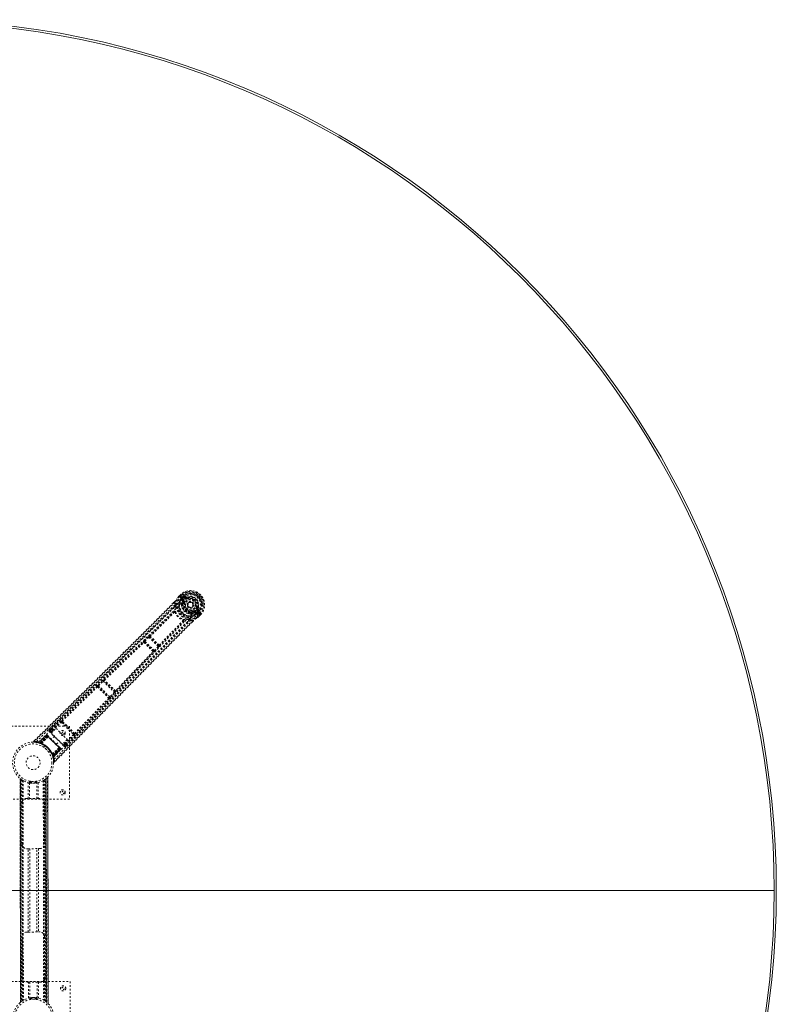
# Model space of a CAD drawing. Header units: inches. Extents: x 47.3 to 142.8, y 24.3 to 119.8.
# Tile 7 of 7: x 101.3 to 142.8, y 65.8 to 119.8. Entities that reach past the tile are written whole.
import ezdxf

# ---------------------------------------------------------------- set-up
doc = ezdxf.new("R2010")
doc.units = ezdxf.units.IN
doc.header["$MEASUREMENT"] = 0
doc.linetypes.add('SLD-Dashed', pattern=[0.075, 0.05, -0.025])
doc.linetypes.add('SLD-Solid', pattern=[0])

msp = doc.modelspace()

# ---------------------------------------------------------------- linework, layer by layer
at = {"color": 7, "linetype": 'SLD-Dashed', "lineweight": 0}
for p, q in [((110.027, 88.207), (110.024, 88.204)), ((110.109, 88.29), (110.027, 88.207)), ((110.111, 88.29), (110.028, 88.206)), ((110.13, 88.268), (110.048, 88.186)), ((110.112, 88.287), (110.109, 88.29)), ((110.15, 88.249), (110.112, 88.287)), ((110.166, 88.233), (110.15, 88.249)), ((110.164, 88.071), (110.163, 88.066)), ((110.163, 88.051), (110.163, 88.066)), ((110.163, 88.051), (110.23, 87.955)), ((110.164, 88.131), (110.187, 88.111)), ((110.164, 88.131), (110.165, 88.131)), ((110.165, 88.131), (110.215, 88.182)), ((110.17, 88.229), (110.166, 88.233)), ((110.276, 88.123), (110.17, 88.229)), ((110.186, 88.11), (110.177, 88.093)), ((110.177, 88.093), (110.186, 88.102)), ((110.186, 88.102), (110.24, 88.157)), ((110.236, 88.161), (110.187, 88.111)), ((110.271, 87.955), (110.197, 88.064)), ((110.197, 88.064), (110.289, 87.973)), ((110.218, 88.085), (110.31, 87.994)), ((110.24, 88.157), (110.236, 88.161)), ((110.396, 88.08), (110.313, 88.163)), ((110.335, 88.184), (110.432, 88.116)), ((110.417, 88.102), (110.335, 88.184)), ((110.439, 88.164), (110.339, 88.231)), ((110.432, 88.116), (110.417, 88.102)), ((110.482, 88.159), (110.505, 88.105)), ((110.496, 88.102), (110.505, 88.105)), ((110.505, 88.105), (110.514, 88.082)), ((109.787, 87.906), (109.715, 87.834)), ((109.788, 87.905), (109.716, 87.832)), ((109.757, 87.613), (109.794, 87.734)), ((109.807, 87.884), (109.794, 87.734)), ((110.159, 87.735), (110.163, 87.756)), ((110.178, 87.78), (110.193, 87.796)), ((110.213, 87.783), (110.198, 87.767)), ((110.271, 87.955), (110.289, 87.973)), ((110.281, 87.887), (110.284, 87.9)), ((110.308, 87.876), (110.281, 87.887)), ((110.767, 87.624), (110.756, 87.614)), ((110.773, 87.63), (110.767, 87.624)), ((111.005, 87.593), (111.027, 87.584)), ((111.027, 87.584), (111.024, 87.575)), ((111.039, 87.511), (111.024, 87.496)), ((111.107, 87.414), (111.024, 87.496)), ((111.039, 87.511), (111.107, 87.414)), ((111.154, 87.418), (111.086, 87.519)), ((110.679, 87.241), (110.659, 87.237)), ((110.691, 87.276), (110.707, 87.292)), ((110.704, 87.256), (110.72, 87.271)), ((110.811, 87.359), (110.799, 87.387)), ((110.824, 87.363), (110.811, 87.359)), ((110.878, 87.35), (110.896, 87.367)), ((110.988, 87.276), (110.878, 87.35)), ((110.879, 87.308), (110.975, 87.242)), ((110.896, 87.367), (110.988, 87.276)), ((110.917, 87.389), (111.009, 87.297)), ((110.975, 87.242), (110.975, 87.242)), ((110.975, 87.242), (110.975, 87.242)), ((110.99, 87.242), (110.975, 87.242)), ((110.99, 87.242), (110.995, 87.243)), ((111.086, 87.393), (111.003, 87.475)), ((111.034, 87.266), (111.017, 87.256)), ((111.017, 87.256), (111.026, 87.265)), ((111.026, 87.265), (111.081, 87.32)), ((111.035, 87.266), (111.085, 87.316)), ((111.035, 87.266), (111.054, 87.244)), ((111.046, 87.356), (111.046, 87.356)), ((111.152, 87.249), (111.046, 87.356)), ((111.055, 87.244), (111.054, 87.244)), ((111.106, 87.295), (111.055, 87.244)), ((111.081, 87.32), (111.085, 87.316)), ((111.106, 87.295), (111.106, 87.295)), ((111.11, 87.128), (111.192, 87.209)), ((111.128, 87.104), (111.131, 87.107)), ((111.13, 87.108), (111.213, 87.191)), ((111.214, 87.189), (111.131, 87.107)), ((111.157, 87.245), (111.152, 87.249)), ((111.173, 87.229), (111.157, 87.245)), ((111.211, 87.192), (111.173, 87.229)), ((111.214, 87.189), (111.211, 87.192)), ((110.659, 86.872), (110.538, 86.834)), ((110.659, 86.872), (110.809, 86.886)), ((110.767, 86.803), (110.83, 86.866)), ((110.831, 86.866), (110.768, 86.803)), ((108.125, 85.776), (108.352, 85.987)), ((108.156, 85.744), (108.382, 85.954)), ((108.352, 85.987), (108.377, 86.009)), ((108.382, 85.954), (108.884, 85.454)), ((108.427, 85.973), (108.428, 85.972)), ((108.902, 85.499), (108.427, 85.973)), ((108.429, 86.037), (108.429, 86.037)), ((108.075, 85.694), (108.069, 85.706)), ((108.137, 85.693), (108.131, 85.705)), ((108.131, 85.705), (108.635, 85.202)), ((108.674, 85.227), (108.156, 85.744)), ((108.884, 85.454), (108.674, 85.227)), ((108.707, 85.197), (108.916, 85.424)), ((108.902, 85.5), (108.902, 85.499)), ((108.916, 85.424), (108.938, 85.45)), ((108.967, 85.501), (108.966, 85.502)), ((108.635, 85.202), (108.623, 85.208)), ((108.624, 85.146), (108.636, 85.14)), ((105.531, 83.262), (105.534, 83.256)), ((105.59, 83.331), (105.846, 83.573)), ((105.596, 83.255), (105.594, 83.261)), ((105.594, 83.261), (106.2, 82.657)), ((105.62, 83.298), (105.877, 83.54)), ((106.237, 82.684), (105.62, 83.298)), ((105.877, 83.54), (106.478, 82.941)), ((105.918, 83.563), (105.919, 83.562)), ((106.501, 82.982), (105.918, 83.563)), ((105.92, 83.627), (105.919, 83.627)), ((106.2, 82.657), (106.194, 82.659)), ((106.478, 82.941), (106.237, 82.684)), ((106.27, 82.653), (106.511, 82.91)), ((106.5, 82.983), (106.501, 82.982)), ((106.565, 82.983), (106.565, 82.984)), ((106.195, 82.597), (106.201, 82.594)), ((100.027, 81.076), (104.027, 81.076)), ((103.542, 81.459), (102.963, 80.888)), ((103.066, 80.861), (103.537, 81.323)), ((103.097, 80.829), (103.568, 81.291)), ((103.568, 81.291), (104.237, 80.624)), ((103.605, 81.316), (103.639, 81.283)), ((103.665, 81.323), (103.63, 81.357)), ((103.639, 81.283), (104.228, 80.696)), ((104.027, 81.076), (104.027, 77.076)), ((102.767, 80.592), (102.325, 80.178)), ((102.777, 80.583), (102.34, 80.174)), ((102.794, 80.571), (102.359, 80.166)), ((102.79, 80.57), (102.361, 80.169)), ((102.795, 80.565), (102.401, 80.171)), ((102.407, 80.169), (102.798, 80.562)), ((102.415, 80.166), (102.804, 80.555)), ((102.807, 80.553), (102.42, 80.164)), ((102.817, 80.542), (102.434, 80.159)), ((102.434, 80.146), (102.837, 80.523)), ((102.838, 80.522), (102.435, 80.145)), ((102.438, 80.157), (102.82, 80.54)), ((102.485, 80.135), (102.859, 80.503)), ((102.859, 80.501), (102.488, 80.134)), ((102.777, 80.583), (102.767, 80.592)), ((102.837, 80.523), (102.79, 80.57)), ((102.798, 80.562), (103.51, 79.852)), ((102.809, 80.591), (102.806, 80.594)), ((103.501, 79.861), (102.807, 80.553)), ((102.81, 80.59), (102.81, 80.59)), ((102.815, 80.585), (102.814, 80.584)), ((102.819, 80.582), (102.815, 80.585)), ((102.82, 80.54), (102.817, 80.542)), ((102.82, 80.54), (103.488, 79.874)), ((102.828, 80.573), (102.825, 80.576)), ((102.878, 80.522), (102.831, 80.569)), ((102.837, 80.523), (102.838, 80.522)), ((102.859, 80.501), (102.859, 80.503)), ((102.917, 80.779), (103.727, 79.972)), ((102.96, 80.886), (102.95, 80.871)), ((102.962, 80.887), (102.955, 80.88)), ((103.055, 80.726), (102.96, 80.822)), ((102.963, 80.888), (102.962, 80.887)), ((103.029, 80.7), (103.287, 80.96)), ((103.639, 80.093), (103.029, 80.7)), ((103.2, 80.53), (103.036, 80.365)), ((103.095, 80.767), (103.065, 80.797)), ((103.127, 80.799), (103.097, 80.829)), ((103.287, 80.96), (103.897, 80.352)), ((104.237, 80.624), (103.776, 80.152)), ((103.808, 80.121), (104.269, 80.593)), ((103.836, 80.018), (104.405, 80.599)), ((104.228, 80.696), (104.262, 80.662)), ((104.302, 80.687), (104.268, 80.722)), ((102.123, 80.314), (102.062, 80.254)), ((102.062, 80.254), (102.083, 80.232)), ((102.081, 80.203), (102.21, 80.188)), ((102.222, 80.187), (102.291, 80.17)), ((102.297, 80.171), (102.312, 80.167)), ((102.325, 80.178), (102.34, 80.174)), ((102.332, 80.162), (102.403, 80.139)), ((102.361, 80.169), (102.434, 80.146)), ((102.37, 80.168), (102.373, 80.164)), ((102.392, 80.143), (102.383, 80.146)), ((102.392, 80.143), (102.401, 80.171)), ((102.397, 80.141), (102.392, 80.143)), ((102.397, 80.141), (102.407, 80.169)), ((102.424, 80.132), (102.397, 80.141)), ((102.401, 80.171), (102.407, 80.169)), ((102.403, 80.139), (102.405, 80.139)), ((102.406, 80.138), (102.415, 80.166)), ((102.406, 80.138), (102.41, 80.137)), ((102.41, 80.137), (102.42, 80.164)), ((102.424, 80.132), (102.434, 80.159)), ((102.428, 80.13), (102.438, 80.157)), ((102.435, 80.145), (102.434, 80.146)), ((102.468, 80.114), (102.471, 80.113)), ((102.485, 80.135), (102.488, 80.134)), ((102.667, 80.002), (102.599, 79.933)), ((103.313, 80.09), (103.477, 80.254)), ((103.518, 79.885), (103.471, 79.932)), ((103.897, 80.352), (103.639, 80.093)), ((103.769, 80.014), (103.665, 80.119)), ((103.705, 80.159), (103.745, 80.12)), ((103.737, 80.191), (103.776, 80.152)), ((103.808, 80.121), (103.776, 80.152)), ((103.819, 80.005), (103.833, 80.015)), ((103.828, 80.01), (103.835, 80.017)), ((103.835, 80.017), (103.836, 80.018)), ((102.882, 79.651), (102.951, 79.719)), ((103.062, 79.524), (103.063, 79.521)), ((103.107, 79.491), (103.08, 79.48)), ((103.081, 79.477), (103.08, 79.48)), ((103.108, 79.487), (103.081, 79.477)), ((103.451, 79.913), (103.084, 79.538)), ((103.084, 79.54), (103.449, 79.913)), ((103.084, 79.54), (103.084, 79.538)), ((103.114, 79.472), (103.087, 79.462)), ((103.087, 79.462), (103.088, 79.458)), ((103.115, 79.468), (103.088, 79.458)), ((103.089, 79.457), (103.089, 79.456)), ((103.089, 79.456), (103.112, 79.385)), ((103.118, 79.459), (103.091, 79.45)), ((103.093, 79.444), (103.091, 79.45)), ((103.12, 79.454), (103.093, 79.444)), ((103.095, 79.488), (103.47, 79.892)), ((103.471, 79.891), (103.095, 79.486)), ((103.095, 79.486), (103.095, 79.488)), ((103.095, 79.486), (103.119, 79.413)), ((103.488, 79.874), (103.107, 79.491)), ((103.108, 79.487), (103.491, 79.871)), ((103.114, 79.472), (103.501, 79.861)), ((103.504, 79.858), (103.115, 79.468)), ((103.116, 79.411), (103.519, 79.848)), ((103.51, 79.852), (103.118, 79.459)), ((103.118, 79.459), (103.12, 79.454)), ((103.519, 79.843), (103.119, 79.413)), ((103.12, 79.454), (103.513, 79.849)), ((103.532, 79.831), (103.124, 79.393)), ((103.124, 79.393), (103.128, 79.377)), ((103.541, 79.821), (103.128, 79.377)), ((103.451, 79.913), (103.449, 79.913)), ((103.47, 79.892), (103.471, 79.891)), ((103.519, 79.843), (103.471, 79.891)), ((103.491, 79.871), (103.488, 79.874)), ((103.524, 79.879), (103.521, 79.882)), ((103.534, 79.869), (103.53, 79.873)), ((103.541, 79.821), (103.532, 79.831)), ((103.539, 79.864), (103.539, 79.864)), ((103.542, 79.86), (103.54, 79.863)), ((103.117, 79.364), (103.121, 79.349)), ((103.205, 79.115), (103.264, 79.175)), ((101.334, 65.944), (101.314, 78.207)), ((101.314, 78.207), (101.334, 65.944)), ((101.319, 78.203), (101.339, 65.948)), ((101.32, 78.202), (101.34, 65.949)), ((101.322, 78.199), (101.343, 65.951)), ((101.359, 78.172), (101.323, 78.199)), ((101.343, 65.951), (101.323, 78.199)), ((101.355, 65.96), (101.334, 78.19)), ((101.359, 65.963), (101.339, 78.187)), ((101.34, 78.185), (101.361, 65.965)), ((101.343, 78.184), (101.363, 65.967)), ((101.365, 78.167), (101.385, 65.983)), ((101.431, 78.123), (101.426, 78.126)), ((101.431, 78.123), (101.451, 66.028)), ((101.456, 78.107), (101.476, 66.044)), ((101.474, 78.097), (101.494, 66.054)), ((101.749, 77.111), (101.748, 77.987)), ((101.829, 78.065), (101.829, 77.968)), ((101.832, 77.968), (101.833, 77.111)), ((101.849, 77.966), (101.849, 78.062)), ((101.879, 78.057), (101.879, 77.961)), ((101.879, 77.961), (101.879, 78.057)), ((101.942, 77.955), (101.942, 78.05)), ((102.116, 78.05), (102.116, 77.955)), ((102.179, 77.962), (102.179, 78.058)), ((102.179, 78.058), (102.179, 77.962)), ((102.209, 78.062), (102.209, 77.966)), ((102.228, 77.112), (102.227, 77.969)), ((102.229, 77.969), (102.229, 78.066)), ((102.311, 77.988), (102.312, 77.112)), ((102.584, 78.099), (102.604, 66.056)), ((102.602, 78.109), (102.622, 66.045)), ((102.627, 78.125), (102.648, 66.03)), ((102.705, 65.991), (102.685, 78.163)), ((102.736, 65.969), (102.715, 78.186)), ((102.738, 65.967), (102.717, 78.188)), ((102.719, 78.189), (102.721, 78.191)), ((102.719, 78.189), (102.74, 65.966)), ((102.72, 78.19), (102.741, 65.965)), ((102.75, 65.957), (102.73, 78.198)), ((102.733, 78.2), (102.739, 78.205)), ((102.735, 78.202), (102.756, 65.953)), ((102.756, 65.953), (102.735, 78.202)), ((102.744, 78.209), (102.739, 78.205)), ((102.76, 65.95), (102.739, 78.205)), ((102.744, 78.209), (102.764, 65.946)), ((102.764, 65.946), (102.744, 78.209)), ((102.822, 78.28), (102.842, 65.876)), ((102.855, 65.862), (102.834, 78.293)), ((102.834, 78.292), (102.855, 65.864)), ((102.855, 65.864), (102.834, 78.291)), ((104.027, 77.076), (100.027, 77.076)), ((101.42, 74.61), (101.416, 76.86)), ((101.666, 77.111), (101.749, 77.111)), ((102.312, 77.112), (101.749, 77.111)), ((102.312, 77.112), (102.396, 77.112)), ((102.646, 76.862), (102.65, 74.612)), ((101.754, 74.361), (101.67, 74.361)), ((101.761, 69.791), (101.754, 74.361)), ((101.838, 74.361), (101.845, 69.791)), ((102.24, 69.792), (102.233, 74.362)), ((102.317, 74.362), (102.324, 69.792)), ((102.4, 74.362), (102.317, 74.362)), ((101.678, 69.791), (101.761, 69.791)), ((102.324, 69.792), (102.408, 69.792)), ((101.432, 67.29), (101.428, 69.54)), ((102.658, 69.542), (102.662, 67.292)), ((100.051, 67.076), (104.051, 67.076)), ((101.766, 67.041), (101.683, 67.041)), ((101.768, 66.165), (101.766, 67.041)), ((101.85, 67.041), (101.851, 66.184)), ((102.246, 66.184), (102.245, 67.042)), ((102.329, 67.042), (102.33, 66.166)), ((102.413, 67.042), (102.329, 67.042)), ((104.051, 67.076), (104.051, 63.076)), ((101.334, 65.944), (101.339, 65.948)), ((101.541, 66.076), (101.476, 66.044)), ((101.849, 66.184), (101.849, 66.087)), ((101.869, 66.09), (101.869, 66.187)), ((101.899, 66.191), (101.899, 66.095)), ((101.899, 66.095), (101.899, 66.191)), ((101.962, 66.102), (101.962, 66.198)), ((102.136, 66.198), (102.136, 66.103)), ((102.199, 66.096), (102.199, 66.192)), ((102.199, 66.192), (102.199, 66.096)), ((102.229, 66.187), (102.229, 66.091)), ((102.249, 66.088), (102.249, 66.184)), ((102.622, 66.045), (102.597, 66.058)), ((102.648, 66.03), (102.652, 66.027)), ((102.719, 65.981), (102.756, 65.953)), ((102.76, 65.95), (102.764, 65.946)), ((102.855, 65.864), (102.854, 65.864))]:
    msp.add_line(p, q, dxfattribs=at)
at = {"color": 7, "linetype": 'SLD-Solid', "lineweight": 15}
msp.add_line((47.419, 72.076), (142.683, 72.076), dxfattribs=at)
msp.add_line((47.419, 72.076), (142.683, 72.076), dxfattribs=at)
at = {"color": 7, "linetype": 'SLD-Dashed', "lineweight": 0, "flags": 128}
for points in [[(102.212, 80.236), (103.339, 81.359), (104.474, 82.472), (105.615, 83.574), (106.759, 84.668), (107.656, 85.525), (108.545, 86.384), (109.42, 87.249), (110.276, 88.123)], [(102.328, 80.199), (103.453, 81.318), (104.586, 82.426), (105.726, 83.524), (106.87, 84.613), (107.765, 85.467), (108.653, 86.324), (109.527, 87.187), (110.381, 88.061)], [(109.852, 87.733), (109.868, 87.891), (109.921, 88.057)], [(110.024, 88.204), (109.97, 88.133), (109.921, 88.057)], [(109.927, 88.066), (109.924, 88.062), (109.921, 88.057)], [(110.027, 88.207), (109.969, 88.13), (109.927, 88.066)], [(110.024, 88.204), (110.025, 88.203), (110.027, 88.202), (110.029, 88.2), (110.032, 88.198), (110.036, 88.195), (110.04, 88.192), (110.044, 88.189), (110.048, 88.186)], [(110.048, 88.186), (110.044, 88.19), (110.039, 88.195), (110.035, 88.199), (110.032, 88.202), (110.029, 88.204), (110.028, 88.206), (110.027, 88.207), (110.027, 88.207)], [(110.109, 88.29), (110.109, 88.29), (110.11, 88.289), (110.111, 88.287), (110.114, 88.285), (110.117, 88.281), (110.121, 88.277), (110.125, 88.273), (110.13, 88.268)], [(110.186, 88.11), (110.187, 88.111), (110.187, 88.111)], [(110.186, 88.102), (110.203, 88.096), (110.218, 88.085)], [(110.218, 88.085), (110.214, 88.081), (110.21, 88.077), (110.206, 88.074), (110.203, 88.071), (110.201, 88.068), (110.199, 88.066), (110.197, 88.065), (110.197, 88.064)], [(110.313, 88.163), (110.3, 88.182), (110.295, 88.205)], [(110.335, 88.184), (110.334, 88.183), (110.333, 88.182), (110.331, 88.18), (110.328, 88.177), (110.325, 88.174), (110.321, 88.171), (110.317, 88.167), (110.313, 88.163)], [(110.381, 88.061), (110.44, 88.112), (110.509, 88.15), (110.586, 88.171), (110.667, 88.177), (110.749, 88.165), (110.827, 88.139), (110.9, 88.097), (110.965, 88.044), (111.019, 87.979), (111.06, 87.907), (111.087, 87.828), (111.099, 87.747), (111.094, 87.666), (111.072, 87.588), (111.035, 87.519), (110.984, 87.46)], [(110.396, 88.08), (110.4, 88.084), (110.404, 88.088), (110.407, 88.092), (110.411, 88.095), (110.413, 88.098), (110.415, 88.1), (110.417, 88.101), (110.417, 88.102)], [(110.525, 88.055), (110.523, 88.06), (110.521, 88.065), (110.519, 88.07), (110.517, 88.074), (110.516, 88.077), (110.515, 88.08), (110.514, 88.082), (110.514, 88.082)], [(109.715, 87.834), (107.867, 85.982), (105.937, 84.071), (103.998, 82.16), (102.062, 80.254)], [(109.807, 87.884), (109.234, 87.307), (108.634, 86.706), (108.009, 86.082), (107.44, 85.516), (107.072, 85.151), (106.687, 84.77), (106.284, 84.372), (105.884, 83.976), (105.536, 83.633), (105.075, 83.179), (104.585, 82.696), (104.066, 82.184), (103.583, 81.71), (102.083, 80.232)], [(109.794, 87.734), (109.271, 87.21), (108.726, 86.664), (108.157, 86.097), (107.613, 85.558), (107.062, 85.012), (106.51, 84.466), (105.972, 83.935), (105.456, 83.426), (104.974, 82.952), (104.435, 82.422), (103.929, 81.924), (103.432, 81.435), (102.918, 80.928)], [(109.757, 87.613), (107.501, 85.362), (105.232, 83.122), (102.96, 80.886)], [(109.757, 87.613), (109.747, 87.484), (109.755, 87.354)], [(109.787, 87.906), (109.787, 87.906), (109.787, 87.905), (109.789, 87.903), (109.791, 87.9), (109.795, 87.897), (109.799, 87.893), (109.803, 87.888), (109.807, 87.884)], [(109.858, 87.603), (109.858, 87.59), (109.857, 87.582)], [(110.159, 87.735), (110.17, 87.64), (110.187, 87.586)], [(110.193, 87.796), (110.207, 87.854), (110.233, 87.92)], [(110.233, 87.92), (110.236, 87.941), (110.23, 87.955)], [(110.281, 87.887), (110.257, 87.826), (110.243, 87.772)], [(110.31, 87.994), (110.306, 87.99), (110.302, 87.986), (110.298, 87.982), (110.295, 87.979), (110.292, 87.976), (110.29, 87.974), (110.289, 87.973), (110.289, 87.973)], [(110.336, 87.865), (110.331, 87.867), (110.326, 87.869), (110.321, 87.871), (110.317, 87.873), (110.313, 87.874), (110.311, 87.875), (110.309, 87.876), (110.308, 87.876)], [(110.977, 87.604), (110.982, 87.602), (110.987, 87.6), (110.992, 87.598), (110.996, 87.596), (111, 87.595), (111.002, 87.594), (111.004, 87.593), (111.005, 87.593)], [(111.003, 87.475), (111.007, 87.479), (111.011, 87.483), (111.015, 87.487), (111.018, 87.49), (111.021, 87.492), (111.023, 87.494), (111.024, 87.496), (111.024, 87.496)], [(103.149, 79.381), (104.264, 80.509), (105.368, 81.646), (106.462, 82.79), (107.548, 83.937), (108.399, 84.836), (109.252, 85.726), (110.113, 86.603), (110.984, 87.46)], [(103.187, 79.265), (104.306, 80.396), (105.414, 81.534), (106.513, 82.679), (107.603, 83.827), (108.458, 84.726), (109.313, 85.618), (110.175, 86.496), (111.046, 87.356)], [(108.429, 86.037), (109.095, 86.689), (109.751, 87.347)], [(109.781, 87.326), (109.124, 86.668), (108.458, 86.015)], [(109.796, 87.327), (109.799, 87.337), (109.799, 87.346), (109.796, 87.354), (109.79, 87.36), (109.782, 87.363), (109.773, 87.363), (109.764, 87.36), (109.755, 87.354)], [(109.796, 87.327), (109.788, 87.329), (109.784, 87.328), (109.783, 87.327), (109.781, 87.326)], [(110.509, 87.265), (110.564, 87.248), (110.659, 87.237)], [(110.658, 86.93), (110.816, 86.947), (110.982, 87)], [(110.72, 87.271), (110.777, 87.286), (110.843, 87.312)], [(110.788, 87.414), (110.79, 87.409), (110.792, 87.404), (110.794, 87.399), (110.796, 87.395), (110.797, 87.392), (110.798, 87.389), (110.799, 87.387), (110.799, 87.387)], [(110.843, 87.312), (110.865, 87.314), (110.879, 87.308)], [(110.917, 87.389), (110.913, 87.385), (110.909, 87.381), (110.906, 87.377), (110.902, 87.374), (110.9, 87.371), (110.898, 87.369), (110.896, 87.368), (110.896, 87.367)], [(110.982, 87), (111.049, 87.044), (111.128, 87.104)], [(110.982, 87), (110.986, 87.003), (110.991, 87.006)], [(110.988, 87.276), (110.988, 87.276), (110.99, 87.278), (110.992, 87.28), (110.994, 87.282), (110.997, 87.286), (111.001, 87.289), (111.005, 87.293), (111.009, 87.297)], [(111.131, 87.107), (111.055, 87.048), (110.991, 87.006)], [(111.009, 87.297), (111.02, 87.282), (111.026, 87.265)], [(111.035, 87.266), (111.034, 87.266), (111.034, 87.266)], [(111.085, 87.316), (111.087, 87.313), (111.092, 87.309), (111.098, 87.302), (111.106, 87.295)], [(111.086, 87.393), (111.09, 87.397), (111.094, 87.401), (111.097, 87.404), (111.101, 87.408), (111.103, 87.41), (111.105, 87.412), (111.106, 87.413), (111.107, 87.414)], [(111.129, 87.375), (111.105, 87.38), (111.086, 87.393)], [(111.131, 87.107), (111.131, 87.106), (111.13, 87.107), (111.129, 87.109), (111.126, 87.112), (111.123, 87.115), (111.119, 87.119), (111.115, 87.123), (111.11, 87.128)], [(111.128, 87.104), (111.127, 87.105), (111.126, 87.106), (111.124, 87.108), (111.122, 87.111), (111.119, 87.115), (111.117, 87.119), (111.113, 87.123), (111.11, 87.128)], [(111.192, 87.209), (111.197, 87.205), (111.201, 87.201), (111.205, 87.197), (111.209, 87.194), (111.211, 87.191), (111.213, 87.19), (111.214, 87.189), (111.214, 87.189)], [(110.809, 86.886), (110.287, 86.364), (109.736, 85.811), (109.157, 85.226), (108.548, 84.611), (107.989, 84.043), (107.408, 83.452), (107.274, 83.316), (107.139, 83.178), (107.003, 83.04), (106.91, 82.945), (106.819, 82.852), (106.724, 82.755), (106.625, 82.655), (106.308, 82.33), (105.955, 81.97), (105.567, 81.573), (105.321, 81.322), (105.061, 81.055), (104.779, 80.767), (104.517, 80.499), (104.174, 80.148), (103.869, 79.836), (103.602, 79.564), (103.374, 79.33), (103.183, 79.136)], [(110.768, 86.803), (108.914, 84.939), (107.008, 83.002), (105.106, 81.059), (103.205, 79.115)], [(103.833, 80.015), (106.063, 82.295), (108.295, 84.571), (110.538, 86.834)], [(103.876, 79.973), (104.139, 80.242), (104.439, 80.548), (104.767, 80.884), (105.064, 81.188), (105.22, 81.347), (105.375, 81.506), (105.531, 81.665), (105.708, 81.846), (105.886, 82.029), (106.059, 82.205), (106.411, 82.565), (106.738, 82.9), (107.04, 83.208), (107.336, 83.51), (107.68, 83.86), (108.269, 84.459), (108.864, 85.064), (109.481, 85.688), (110.083, 86.294), (110.659, 86.872)], [(108.945, 85.53), (109.595, 86.199), (110.251, 86.858)], [(108.966, 85.502), (109.617, 86.169), (110.272, 86.828)], [(110.251, 86.858), (110.252, 86.859), (110.253, 86.861), (110.254, 86.865), (110.252, 86.872)], [(110.279, 86.832), (110.285, 86.841), (110.288, 86.85), (110.288, 86.859), (110.285, 86.867), (110.279, 86.872), (110.271, 86.875), (110.262, 86.875), (110.252, 86.872)], [(110.279, 86.832), (110.409, 86.824), (110.538, 86.834)], [(110.507, 86.935), (110.515, 86.935), (110.528, 86.935)], [(110.809, 86.886), (110.813, 86.882), (110.817, 86.877), (110.822, 86.873), (110.825, 86.87), (110.828, 86.867), (110.83, 86.866), (110.831, 86.865), (110.831, 86.866)], [(108.352, 85.987), (108.355, 85.983), (108.362, 85.975), (108.372, 85.965), (108.382, 85.954)], [(108.382, 85.954), (108.389, 85.959), (108.396, 85.964), (108.409, 85.971), (108.42, 85.974), (108.424, 85.974), (108.426, 85.973), (108.427, 85.973)], [(105.92, 83.627), (107, 84.661), (108.075, 85.694)], [(105.946, 83.605), (107.027, 84.639), (108.104, 85.672)], [(108.125, 85.776), (108.127, 85.775), (108.129, 85.773), (108.132, 85.769), (108.136, 85.765), (108.14, 85.76), (108.145, 85.755), (108.15, 85.75), (108.156, 85.744)], [(108.131, 85.705), (108.13, 85.711), (108.135, 85.721), (108.144, 85.732), (108.149, 85.738), (108.156, 85.744)], [(108.884, 85.454), (108.89, 85.449), (108.895, 85.444), (108.9, 85.439), (108.905, 85.434), (108.909, 85.431), (108.913, 85.428), (108.915, 85.425), (108.916, 85.424)], [(108.602, 85.175), (107.573, 84.095), (106.542, 83.01)], [(106.565, 82.984), (107.595, 84.068), (108.624, 85.146)], [(108.674, 85.227), (108.669, 85.221), (108.663, 85.215), (108.651, 85.206), (108.642, 85.202), (108.635, 85.202)], [(108.674, 85.227), (108.68, 85.222), (108.686, 85.216), (108.691, 85.211), (108.696, 85.207), (108.7, 85.203), (108.703, 85.2), (108.706, 85.198), (108.707, 85.197)], [(103.606, 81.379), (104.567, 82.321), (105.534, 83.256)], [(103.63, 81.357), (104.592, 82.299), (105.559, 83.234)], [(105.59, 83.331), (105.591, 83.329), (105.593, 83.327), (105.596, 83.324), (105.6, 83.32), (105.604, 83.315), (105.609, 83.31), (105.615, 83.304), (105.62, 83.298)], [(105.846, 83.573), (105.871, 83.595), (105.873, 83.596)], [(105.846, 83.573), (105.848, 83.572), (105.85, 83.569), (105.853, 83.566), (105.857, 83.562), (105.861, 83.557), (105.866, 83.552), (105.871, 83.546), (105.877, 83.54)], [(105.909, 83.61), (105.91, 83.612), (105.92, 83.627)], [(106.173, 82.622), (105.241, 81.652), (104.302, 80.687)], [(106.237, 82.684), (106.243, 82.678), (106.249, 82.673), (106.254, 82.668), (106.259, 82.663), (106.263, 82.659), (106.266, 82.656), (106.268, 82.654), (106.27, 82.653)], [(106.478, 82.941), (106.484, 82.935), (106.49, 82.93), (106.495, 82.925), (106.5, 82.92), (106.504, 82.917), (106.507, 82.914), (106.51, 82.912), (106.511, 82.91)], [(106.511, 82.91), (106.533, 82.935), (106.534, 82.937)], [(104.325, 80.662), (105.264, 81.627), (106.195, 82.597)], [(103.537, 81.323), (103.54, 81.32), (103.547, 81.313), (103.557, 81.302), (103.568, 81.291)], [(103.605, 81.316), (103.596, 81.331), (103.594, 81.344)], [(103.639, 81.283), (103.784, 81.139), (103.93, 80.993), (104.08, 80.844), (104.228, 80.696)], [(103.665, 81.323), (103.815, 81.174), (103.967, 81.022), (104.119, 80.871), (104.268, 80.722)], [(102.767, 80.592), (102.769, 80.591), (102.775, 80.585), (102.784, 80.576), (102.795, 80.565)], [(102.804, 80.555), (102.794, 80.566), (102.785, 80.575), (102.779, 80.581), (102.777, 80.583)], [(102.79, 80.57), (102.79, 80.57), (102.791, 80.569), (102.793, 80.566), (102.797, 80.563), (102.801, 80.558), (102.806, 80.553), (102.812, 80.548), (102.817, 80.542)], [(102.825, 80.576), (102.822, 80.578), (102.82, 80.58), (102.819, 80.582), (102.818, 80.582)], [(102.824, 80.575), (102.822, 80.578), (102.82, 80.58), (102.82, 80.581), (102.82, 80.581)], [(102.858, 80.528), (102.847, 80.527), (102.838, 80.522)], [(102.859, 80.503), (102.858, 80.523), (102.858, 80.528)], [(103.449, 79.913), (103.303, 80.059), (103.154, 80.207), (103.005, 80.355), (102.859, 80.501)], [(103.469, 79.934), (103.323, 80.079), (103.174, 80.227), (103.026, 80.375), (102.88, 80.521)], [(102.96, 80.822), (102.956, 80.818), (102.947, 80.809), (102.933, 80.795), (102.917, 80.779)], [(102.96, 80.822), (102.996, 80.826), (103.065, 80.797)], [(103.066, 80.861), (102.997, 80.889), (102.964, 80.886)], [(103.065, 80.797), (103.066, 80.798), (103.068, 80.8), (103.071, 80.803), (103.075, 80.807), (103.08, 80.812), (103.085, 80.817), (103.091, 80.823), (103.097, 80.829)], [(103.066, 80.861), (103.069, 80.857), (103.076, 80.85), (103.086, 80.84), (103.097, 80.829)], [(104.237, 80.624), (104.248, 80.613), (104.259, 80.603), (104.266, 80.596), (104.269, 80.593)], [(102.064, 80.252), (102.06, 80.245), (102.057, 80.237), (102.056, 80.229), (102.057, 80.221), (102.06, 80.214), (102.065, 80.208), (102.072, 80.205), (102.079, 80.203)], [(103.727, 79.972), (103.743, 79.988), (103.756, 80.001), (103.766, 80.011), (103.769, 80.014)], [(103.745, 80.12), (103.745, 80.121), (103.747, 80.123), (103.75, 80.126), (103.754, 80.13), (103.759, 80.135), (103.764, 80.14), (103.77, 80.146), (103.776, 80.152)], [(103.745, 80.12), (103.773, 80.051), (103.769, 80.014)], [(103.833, 80.015), (103.837, 80.052), (103.808, 80.121)], [(102.94, 79.734), (102.95, 79.72), (102.951, 79.719)], [(103.106, 79.403), (103.104, 79.41), (103.093, 79.444)], [(103.114, 79.407), (103.118, 79.412), (103.119, 79.413)], [(103.121, 79.36), (103.124, 79.373), (103.13, 79.386)], [(103.451, 79.913), (103.471, 79.912), (103.476, 79.912)], [(103.47, 79.892), (103.475, 79.901), (103.476, 79.912)], [(103.491, 79.871), (103.496, 79.866), (103.502, 79.86), (103.507, 79.855), (103.511, 79.851), (103.515, 79.847), (103.517, 79.845), (103.518, 79.844), (103.519, 79.843)], [(103.532, 79.831), (103.529, 79.833), (103.523, 79.839), (103.514, 79.848), (103.504, 79.858)], [(103.513, 79.849), (103.524, 79.838), (103.533, 79.829), (103.539, 79.823), (103.541, 79.821)], [(103.518, 79.884), (103.518, 79.885), (103.517, 79.886)], [(103.518, 79.843), (103.523, 79.849), (103.523, 79.851)], [(103.529, 79.874), (103.529, 79.874), (103.528, 79.874), (103.526, 79.876), (103.523, 79.878)], [(103.531, 79.872), (103.53, 79.873), (103.529, 79.874), (103.527, 79.876), (103.524, 79.879)], [(103.124, 79.373), (103.128, 79.378), (103.128, 79.379)], [(103.183, 79.136), (103.172, 79.135), (103.162, 79.135), (103.156, 79.134), (103.153, 79.134)], [(103.156, 79.135), (103.159, 79.127), (103.163, 79.12), (103.168, 79.113), (103.175, 79.109), (103.182, 79.107), (103.189, 79.107), (103.197, 79.109), (103.203, 79.113)], [(103.205, 79.115), (103.205, 79.116), (103.203, 79.117), (103.198, 79.121), (103.192, 79.128), (103.188, 79.132), (103.183, 79.136)], [(102.227, 78.066), (102.224, 78.065), (102.209, 78.062)], [(102.227, 77.969), (102.225, 77.969), (102.209, 77.966)], [(102.725, 78.193), (102.723, 78.192), (102.72, 78.19)], [(101.754, 74.361), (101.772, 74.361), (101.805, 74.361), (101.85, 74.361), (101.906, 74.361), (101.969, 74.361), (102.035, 74.361), (102.102, 74.361), (102.165, 74.362), (102.22, 74.362), (102.266, 74.362), (102.298, 74.362), (102.317, 74.362)], [(101.761, 69.791), (101.78, 69.791), (101.813, 69.791), (101.858, 69.791), (101.914, 69.791), (101.976, 69.791), (102.043, 69.791), (102.109, 69.791), (102.172, 69.792), (102.228, 69.792), (102.273, 69.792), (102.306, 69.792), (102.324, 69.792)], [(101.766, 67.041), (101.784, 67.041), (101.817, 67.041), (101.863, 67.041), (101.918, 67.041), (101.981, 67.041), (102.048, 67.041), (102.114, 67.041), (102.177, 67.042), (102.232, 67.042), (102.278, 67.042), (102.311, 67.042), (102.329, 67.042)], [(101.339, 65.947), (101.345, 65.952), (101.355, 65.96)], [(102.116, 66.199), (101.947, 66.197), (101.828, 66.176)], [(101.851, 66.184), (101.862, 66.185), (101.888, 66.189)], [(101.851, 66.184), (101.854, 66.184), (101.869, 66.187)], [(101.852, 66.087), (101.854, 66.087), (101.869, 66.09)], [(102.229, 66.091), (102.248, 66.087), (102.247, 66.088)], [(102.243, 66.185), (102.245, 66.184), (102.246, 66.184)], [(102.759, 65.95), (102.763, 65.947), (102.764, 65.946), (102.764, 65.946)]]:
    msp.add_lwpolyline(points, dxfattribs=at)
at = {"color": 7, "linetype": 'SLD-Solid', "lineweight": 15}
for radius in [47.75, 47.632]:
    msp.add_circle((95.051, 72.076), radius, dxfattribs=at)
at = {"color": 7, "linetype": 'SLD-Dashed', "lineweight": 0}
for centre, radius in [((110.657, 87.734), 0.7), ((110.657, 87.734), 0.69), ((110.657, 87.734), 0.623), ((110.657, 87.734), 0.32), ((110.657, 87.734), 0.275), ((110.657, 87.734), 0.187), ((110.657, 87.734), 0.157), ((110.657, 87.734), 0.142), ((110.657, 87.734), 0.14), ((110.657, 87.734), 0.138), ((103.652, 80.701), 0.14), ((103.676, 80.701), 0.0625), ((102.027, 79.076), 1.125), ((102.027, 79.076), 1.03), ((102.027, 79.076), 0.38), ((103.652, 77.451), 0.141), ((103.676, 77.451), 0.0625), ((103.676, 66.701), 0.141), ((103.676, 66.701), 0.0625), ((102.051, 65.076), 1.125), ((102.051, 65.076), 1.03)]:
    msp.add_circle(centre, radius, dxfattribs=at)
at = {"color": 7, "linetype": 'SLD-Solid', "lineweight": 15}
for start, end in [(0, 180), (180, 0)]:
    msp.add_arc((95.051, 72.076), 47.632, start, end, dxfattribs=at)
at = {"color": 7, "linetype": 'SLD-Dashed', "lineweight": 0}
for centre, radius, start, end in [((108.956, 88.774), 1.202, 313.7529, 323.9099), ((106.791, 89.987), 3.677, 325.1072, 328.3334), ((110.657, 87.734), 0.787, 143.4199, 306.7721), ((110.657, 87.734), 0.758, 143.4199, 306.7721), ((110.048, 88.186), 0.03, 135.3137, 140.3698), ((110.657, 87.734), 0.632, 141.1601, 309.0318), ((110.657, 87.734), 0.602, 141.3657, 308.8263), ((110.657, 87.734), 0.78, 315.6248, 134.5672), ((110.657, 87.734), 0.78, 315.096, 134.5812), ((110.657, 87.734), 0.75, 315.5522, 134.6397), ((110.63, 87.895), 0.497, 159.9104, 198.7263), ((110.587, 87.939), 0.439, 165.165, 201.1822), ((110.242, 88.039), 0.0843, 140.4943, 157.7189), ((110.175, 88.043), 0.0305, 44.1349, 111.2638), ((110.657, 87.734), 0.629, 315.6403, 134.5517), ((110.85, 88.786), 0.875, 223.5827, 225.5223), ((110.657, 87.734), 0.599, 315.6403, 134.5517), ((110.657, 87.734), 0.593, 127.4869, 134.5436), ((110.665, 87.743), 0.543, 314.462, 135.7301), ((110.21, 87.89), 0.242, 44.8322, 73.9198), ((110.421, 88.042), 0.206, 113.439, 127.4358), ((110.355, 88.206), 0.0299, 122.9874, 227.0483), ((110.48, 88.165), 0.119, 225.0955, 292.3227), ((110.48, 88.165), 0.089, 225.096, 292.322), ((110.453, 88.137), 0.0301, 117.4439, 223.6741), ((110.478, 88.171), 0.0715, 229.8786, 284.8538), ((110.465, 88.201), 0.0455, 236.4486, 292.5674), ((110.657, 87.734), 0.459, 337.87, 112.322), ((110.657, 87.734), 0.4, 337.87, 112.322), ((110.657, 87.734), 0.376, 337.87, 112.322), ((110.657, 87.734), 0.346, 337.87, 112.3218), ((109.798, 87.568), 0.0608, 13.1273, 132.7148), ((109.806, 87.092), 0.643, 85.8336, 91.011), ((110.732, 87.43), 0.887, 170.1251, 185.9656), ((112.056, 87.758), 2.204, 180.6648, 184.0378), ((110.184, 87.703), 0.0404, 82.3249, 127.7817), ((110.206, 87.746), 0.0444, 130.1086, 167.7854), ((110.161, 87.732), 0.0506, 43.3516, 70.7724), ((110.644, 87.721), 0.476, 196.5683, 253.6226), ((110.222, 87.745), 0.0326, 136.7402, 182.9211), ((110.683, 87.761), 0.494, 182.0684, 268.1236), ((110.213, 87.773), 0.0305, 359.0276, 129.4677), ((110.177, 87.749), 0.0505, 43.3664, 70.8513), ((110.665, 87.743), 0.453, 174.8441, 275.347), ((110.217, 87.746), 0.0371, 44.3723, 94.9249), ((110.25, 87.934), 0.0299, 46.1415, 134.1012), ((110.251, 87.894), 0.031, 346.6861, 125.1517), ((110.652, 87.73), 0.411, 174.1078, 276.0844), ((110.23, 87.916), 0.0567, 343.3258, 43.0727), ((110.657, 87.734), 0.376, 157.87, 292.322), ((110.226, 87.91), 0.089, 337.87, 45.096), ((110.226, 87.91), 0.119, 337.8703, 45.0959), ((110.657, 87.734), 0.346, 157.8699, 292.3221), ((110.657, 87.734), 0.275, 0.0959, 180.096), ((110.657, 87.734), 0.275, 180.0959, 0.096), ((110.657, 87.734), 0.157, 200.2502, 245.1556), ((111.087, 87.559), 0.119, 157.8706, 225.0956), ((111.087, 87.559), 0.089, 157.87, 225.096), ((111.093, 87.557), 0.0714, 165.4083, 220.3459), ((111.583, 88.872), 1.403, 246.6574, 249.0804), ((111.06, 87.533), 0.0301, 226.549, 332.7156), ((111.124, 87.544), 0.0455, 157.6234, 213.7456), ((109.741, 87.357), 0.0143, 311.7354, 347.5448), ((109.723, 87.272), 0.0795, 42.5873, 69.041), ((109.796, 87.309), 0.0608, 28.5526, 131.4287), ((109.837, 87.26), 0.0786, 81.3581, 121.7692), ((110.666, 87.744), 0.965, 205.6225, 244.5707), ((110.615, 87.693), 0.844, 204.8688, 245.3233), ((110.627, 87.262), 0.0404, 322.397, 7.8743), ((110.817, 87.702), 0.491, 251.2228, 290.609), ((110.668, 87.3), 0.0326, 267.2669, 313.4573), ((110.67, 87.284), 0.0444, 282.4917, 320.0926), ((110.656, 87.239), 0.0507, 19.4277, 46.8337), ((110.607, 87.778), 0.465, 280.9338, 295.8905), ((110.696, 87.291), 0.0305, 320.7292, 91.1602), ((110.67, 87.295), 0.0371, 355.2669, 45.8174), ((110.861, 87.666), 0.44, 249.0305, 284.998), ((110.672, 87.255), 0.0504, 19.3189, 46.8505), ((110.833, 87.304), 0.119, 45.0975, 112.3205), ((110.833, 87.304), 0.089, 45.096, 112.322), ((112.922, 83.877), 3.676, 121.858, 125.085), ((110.818, 87.329), 0.031, 325.2636, 103.2926), ((110.84, 87.308), 0.0565, 47.0547, 106.6601), ((111.702, 86.038), 1.202, 126.2825, 136.4392), ((110.857, 87.329), 0.0299, 316.0926, 44.0465), ((110.807, 87.284), 0.249, 16.8008, 44.959), ((110.967, 87.254), 0.0305, 338.9287, 46.055), ((110.947, 87.347), 0.115, 294.7799, 307.3915), ((110.657, 87.734), 0.593, 315.6484, 322.7051), ((111.129, 87.434), 0.0299, 223.1451, 327.2034), ((110.965, 87.5), 0.206, 322.7566, 336.752), ((110.198, 86.799), 0.0794, 21.1458, 47.6085), ((110.185, 86.914), 0.0786, 328.4194, 8.835), ((110.352, 87.809), 0.888, 264.2273, 280.066), ((110.234, 86.872), 0.0608, 318.7638, 61.6385), ((110.282, 86.818), 0.0143, 102.6626, 138.4336), ((110.493, 86.875), 0.0608, 317.4791, 77.066), ((110.676, 89.134), 2.204, 266.1541, 269.5276), ((110.016, 86.881), 0.643, 359.1839, 4.358), ((108.446, 85.946), 0.0933, 100.9643, 137.5594), ((108.459, 86.004), 0.0451, 132.9528, 224.0547), ((108.46, 86.004), 0.0451, 132.9461, 224.049), ((108.511, 85.945), 0.0873, 126.9056, 161.9054), ((85.1, 62.092), 33.383, 44.5212, 45.6707), ((108.391, 85.956), 0.0889, 41.2772, 64.7165), ((85.603, 62.597), 32.723, 44.4949, 45.697), ((108.222, 85.642), 0.165, 125.6884, 157.4642), ((108.1, 85.672), 0.0451, 45.9588, 132.6086), ((108.106, 85.661), 0.0451, 45.9922, 132.4948), ((108.035, 85.611), 0.0918, 41.1167, 63.6426), ((108.151, 85.634), 0.0607, 103.3997, 141.3189), ((134.494, 111.651), 37.032, 224.5513, 225.6404), ((131.593, 108.741), 32.885, 224.4979, 225.6941), ((108.844, 85.497), 0.0588, 312.9341, 1.7279), ((108.875, 85.583), 0.0873, 288.2864, 323.287), ((108.933, 85.532), 0.0451, 226.1433, 317.2446), ((108.934, 85.531), 0.0451, 226.1375, 317.2391), ((108.875, 85.518), 0.0933, 312.6334, 349.2275), ((108.887, 85.464), 0.0879, 25.3415, 49.0503), ((108.564, 85.222), 0.0612, 309.035, 346.6306), ((108.542, 85.105), 0.092, 26.5623, 49.0841), ((108.591, 85.177), 0.0451, 317.6972, 44.1997), ((108.603, 85.171), 0.0451, 317.5841, 44.2329), ((108.573, 85.293), 0.165, 292.7273, 324.5037), ((105.726, 83.156), 0.222, 127.9762, 151.456), ((105.562, 83.229), 0.0451, 45.6534, 133.1544), ((105.565, 83.223), 0.0451, 45.6742, 133.1254), ((105.458, 83.143), 0.136, 41.8326, 56.21), ((105.605, 83.199), 0.0567, 98.4783, 142.6181), ((131.371, 108.518), 36.132, 224.4095, 225.7826), ((105.652, 83.247), 0.0601, 121.9953, 166.4987), ((129.212, 106.352), 33.033, 224.3636, 225.8284), ((105.959, 83.516), 0.118, 109.7393, 137.1136), ((105.925, 83.501), 0.0626, 96.6409, 140.6134), ((105.95, 83.594), 0.0451, 133.4697, 224.4633), ((105.949, 83.593), 0.0433, 157.8729, 225.3165), ((105.987, 83.548), 0.0697, 126.0113, 168.1614), ((82.672, 59.656), 33.346, 44.3903, 45.8017), ((105.852, 83.522), 0.125, 41.5391, 57.3357), ((82.552, 59.536), 33.565, 44.3772, 45.8149), ((106.138, 82.667), 0.057, 307.7075, 351.5805), ((106.083, 82.521), 0.136, 33.9609, 48.3764), ((106.162, 82.627), 0.0451, 317.0664, 44.5186), ((106.186, 82.715), 0.0601, 283.6934, 328.1963), ((106.168, 82.625), 0.0451, 317.0377, 44.538), ((106.095, 82.789), 0.222, 298.7364, 322.215), ((106.438, 82.989), 0.0626, 309.5765, 353.553), ((106.486, 83.051), 0.0697, 282.0301, 324.1811), ((106.532, 83.015), 0.0451, 225.7314, 316.7241), ((106.532, 83.014), 0.0451, 225.7281, 316.7222), ((106.454, 83.023), 0.118, 313.0867, 340.4566), ((106.461, 82.917), 0.123, 32.7545, 48.7556), ((103.751, 81.129), 0.289, 120.0772, 137.7434), ((103.628, 81.242), 0.0773, 106.7205, 140.5573), ((103.632, 81.351), 0.0384, 132.1774, 190.4575), ((103.679, 81.299), 0.0757, 130.4463, 166.9325), ((103.443, 81.179), 0.258, 43.5455, 50.8677), ((103.703, 81.27), 0.0652, 125.6359, 168.6467), ((102.788, 80.571), 0.03, 45.1005, 133.1008), ((102.788, 80.569), 0.0305, 65.8092, 132.7396), ((102.797, 80.561), 0.03, 68.597, 133.1136), ((102.81, 80.541), 0.0353, 36.9066, 125.7756), ((102.81, 80.548), 0.03, 45.1595, 133.1642), ((103.093, 80.278), 0.409, 132.0304, 136.0858), ((102.796, 80.56), 0.0315, 44.4036, 77.4664), ((103.41, 79.956), 0.853, 133.5168, 135.3156), ((103.112, 80.259), 0.424, 132.1386, 136.0548), ((102.912, 80.652), 0.119, 211.0005, 214.6567), ((103.136, 80.235), 0.443, 132.2616, 136.0114), ((103.139, 80.232), 0.444, 132.2713, 136.0115), ((102.857, 80.501), 0.0299, 45.2839, 133.2998), ((102.861, 80.502), 0.0266, 45.8933, 96.5464), ((102.991, 80.853), 0.105, 134.4601, 225.179), ((104.969, 82.927), 2.864, 224.2552, 225.4556), ((102.991, 80.853), 0.045, 157.1069, 225.0751), ((103.097, 80.829), 0.0451, 134.7143, 224.6693), ((104.215, 80.759), 0.0652, 281.5292, 324.5348), ((104.188, 80.684), 0.0773, 309.6301, 343.4813), ((104.245, 80.735), 0.075, 283.1013, 319.9034), ((104.293, 80.695), 0.0456, 227.0199, 314.0979), ((104.074, 80.807), 0.289, 312.4479, 330.1187), ((104.125, 80.499), 0.258, 39.3177, 46.6531), ((102.083, 80.232), 0.03, 134.5657, 267.2481), ((101.998, 79.05), 1.206, 79.7736, 86.9707), ((102.144, 80.215), 0.0637, 163.6873, 190.9106), ((102.027, 79.076), 1.158, 2.9674, 87.2329), ((102.028, 79.084), 1.12, 79.7337, 87.1981), ((102.234, 80.215), 0.03, 135.3542, 259.1747), ((101.852, 78.921), 1.364, 69.5454, 74.6808), ((102.027, 79.076), 1.128, 74.6229, 79.7533), ((102.304, 80.2), 0.03, 256.1741, 313.1119), ((102.319, 80.196), 0.0299, 255.3982, 313.1894), ((102.101, 79.355), 0.839, 73.8915, 75.4428), ((102.366, 80.179), 0.0429, 152.1116, 200.9172), ((102.278, 79.34), 0.84, 81.5779, 86.8293), ((102.027, 79.076), 1.128, 15.5693, 74.6227), ((102.005, 79.054), 1.19, 15.976, 74.2159), ((102.34, 80.191), 0.0299, 254.3468, 313.2934), ((102.284, 79.371), 0.805, 80.6237, 86.0231), ((102.442, 80.273), 0.137, 224.5051, 248.6098), ((102.286, 79.358), 0.814, 79.4847, 84.7243), ((102.451, 80.237), 0.109, 226.3421, 255.5779), ((102.413, 80.167), 0.0297, 250.6225, 313.6208), ((102.415, 80.167), 0.0297, 250.5453, 313.6185), ((102.116, 79.319), 0.869, 68.6537, 70.5783), ((102.028, 79.077), 1.155, 19.3101, 70.8818), ((102.028, 79.077), 1.155, 20.0065, 70.1855), ((102.312, 79.423), 0.733, 76.3354, 80.3396), ((102.028, 79.077), 1.155, 20.9825, 69.2095), ((102.455, 80.142), 0.031, 295.3166, 346.7867), ((102.454, 80.143), 0.0345, 299.9322, 346.1386), ((102.053, 79.102), 1.12, 23.0216, 67.1703), ((102.078, 79.143), 0.946, 45.178, 56.5926), ((102.093, 79.166), 1.014, 48.1398, 55.5165), ((103.45, 79.915), 0.0265, 353.4626, 44.4806), ((103.45, 79.911), 0.0299, 316.8938, 44.9094), ((103.801, 80.046), 0.105, 225.0099, 315.7348), ((103.776, 80.152), 0.0451, 225.5233, 315.4528), ((103.801, 80.046), 0.045, 225.1174, 293.0846), ((105.871, 82.034), 2.868, 224.7376, 225.9362), ((102.089, 79.124), 0.952, 33.5724, 45.9043), ((103.092, 79.507), 0.0345, 104.0542, 150.2583), ((103.092, 79.508), 0.0311, 103.423, 154.7371), ((102.025, 79.076), 1.13, 15.8823, 20.7998), ((102.373, 79.363), 0.732, 9.8511, 13.864), ((103.116, 79.467), 0.0297, 136.5738, 199.6461), ((103.117, 79.466), 0.0297, 136.5765, 199.5692), ((102.005, 79.068), 1.154, 15.02, 19.0531), ((102.186, 79.12), 0.963, 14.7222, 17.6136), ((102.307, 79.336), 0.816, 5.4723, 10.7027), ((103.141, 79.393), 0.0299, 136.8985, 195.8461), ((103.141, 79.393), 0.03, 151.9661, 196.341), ((103.129, 79.419), 0.0429, 249.2658, 298.0869), ((102.318, 79.334), 0.808, 4.1803, 9.5568), ((103.146, 79.372), 0.0299, 137.0012, 194.7945), ((103.189, 79.368), 0.0707, 166.553, 193.9902), ((102.291, 79.328), 0.839, 3.3592, 8.6179), ((101.871, 78.9), 1.365, 15.5137, 20.6439), ((103.18, 80.191), 0.443, 314.18, 317.9296), ((103.182, 80.189), 0.442, 314.1801, 317.9303), ((103.207, 80.164), 0.422, 314.1366, 318.0648), ((103.21, 80.161), 0.422, 314.1367, 318.0648), ((103.224, 80.147), 0.41, 314.1055, 318.1501), ((102.932, 80.433), 0.824, 314.8674, 316.729), ((103.497, 79.864), 0.03, 317.0271, 45.0335), ((103.508, 79.85), 0.0315, 13.0422, 45.7815), ((103.597, 79.962), 0.114, 235.1855, 239.0833), ((103.51, 79.851), 0.03, 317.0799, 21.6567), ((103.519, 79.842), 0.03, 317.0904, 45.0914), ((103.518, 79.842), 0.0305, 317.4606, 24.4659), ((102.028, 79.076), 1.127, 10.4382, 15.5697), ((102.032, 79.077), 1.123, 14.021, 14.9043), ((103.15, 79.357), 0.03, 137.0789, 194.0189), ((103.166, 79.286), 0.03, 191.0229, 314.8322), ((102.035, 79.077), 1.12, 2.9918, 10.4586), ((103.183, 79.136), 0.03, 182.9439, 315.6264), ((102.007, 79.048), 1.2, 3.2004, 10.4326), ((102.029, 79.078), 1.128, 231.2071, 232.5002), ((102.027, 79.076), 1.125, 232.3601, 239.4793), ((102.027, 79.076), 1.125, 237.9606, 240.5201), ((102.027, 79.076), 1.125, 259.9851, 280.2069), ((102.027, 79.077), 1.03, 260.0317, 261.7219), ((102.028, 79.079), 1.127, 260.8909, 262.4322), ((102.027, 79.078), 1.031, 278.4709, 280.1595), ((102.027, 79.076), 1.125, 299.6716, 302.2315), ((102.024, 79.08), 1.13, 307.6931, 308.9837), ((102.049, 79.052), 1.092, 307.7126, 315.8565), ((102.033, 79.07), 1.117, 308.8531, 309.5627), ((101.666, 76.861), 0.25, 90.096, 180.096), ((102.396, 76.862), 0.25, 0.096, 90.096), ((101.67, 74.611), 0.25, 180.096, 270.096), ((102.4, 74.612), 0.25, 270.096, 0.096), ((101.678, 69.541), 0.25, 90.096, 180.096), ((102.408, 69.542), 0.25, 0.096, 90.096), ((101.682, 67.291), 0.25, 180.096, 270.096), ((102.412, 67.292), 0.25, 270.096, 0.096), ((102.051, 65.076), 1.125, 120.7129, 127.8314), ((102.051, 65.076), 1.126, 119.6731, 122.2307), ((102.05, 65.079), 1.027, 98.4657, 100.1611), ((102.051, 65.076), 1.03, 85.2415, 94.9505), ((102.048, 65.06), 1.141, 80.9013, 82.424), ((102.049, 65.066), 1.04, 80.0402, 81.714), ((102.051, 65.076), 1.125, 52.3597, 59.4799), ((102.034, 65.055), 1.152, 51.2212, 52.4864), ((101.953, 64.98), 1.262, 44.451, 45.2284)]:
    msp.add_arc(centre, radius, start, end, dxfattribs=at)

doc.saveas('drawing.dxf')
